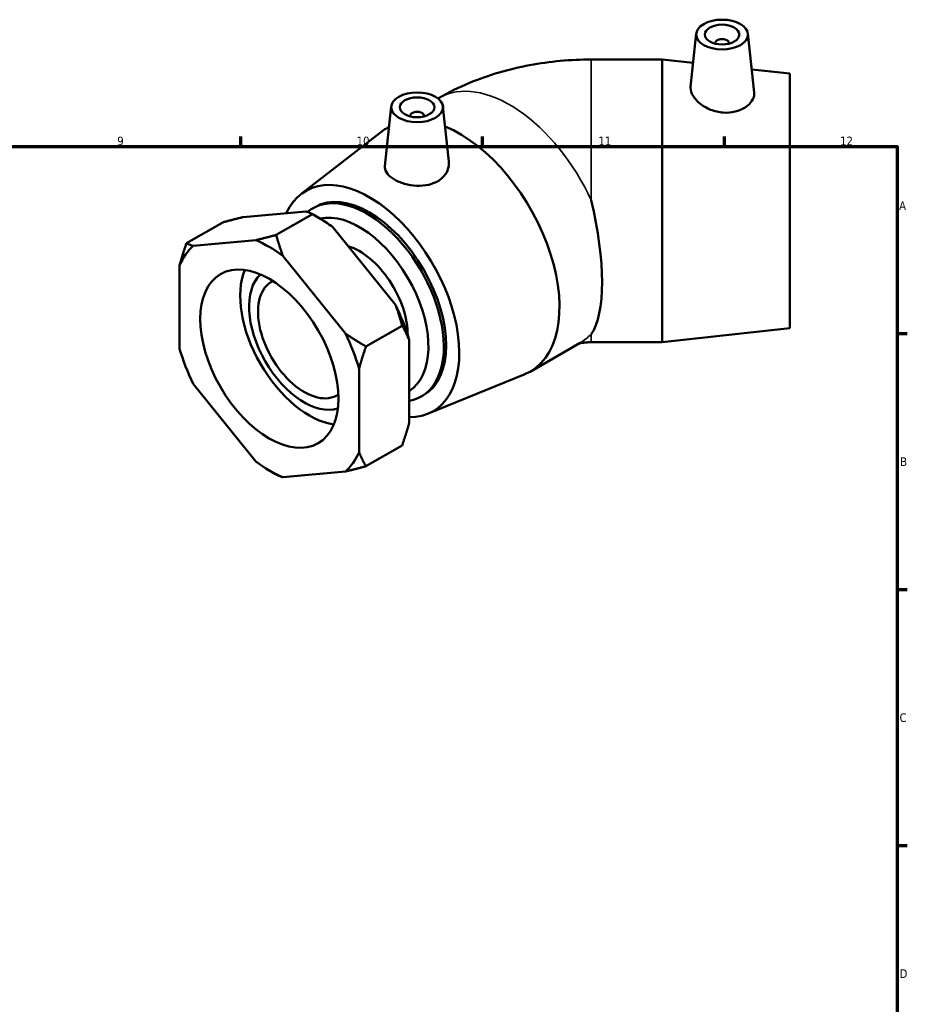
# Model space of a CAD drawing. Header units: millimetres. Extents: x 0 to 901, y -12 to 772.
# Tile 6 of 6: x 567 to 824, y 325 to 611. Entities that reach past the tile are written whole.
import ezdxf

# ---------------------------------------------------------------- set-up
doc = ezdxf.new("R2010")
doc.units = ezdxf.units.MM
for name, color, linetype, lineweight in [('Border (ISO)', 7, 'Continuous', 70), ('Visible (ISO)', 7, 'Continuous', 50), ('Visible Narrow (ISO)', 7, 'Continuous', 35)]:
    doc.layers.add(name, color=color, linetype=linetype, lineweight=lineweight)
doc.styles.add('Note Text (ISO)', font='tahoma.ttf')

# ---------------------------------------------------------------- blocks, each defined once
blk = doc.blocks.new('Borders Default Border')
at = {"layer": 'Border (ISO)'}
for p, q in [((630.75, 574), (630.75, 576.9)), ((700.83, 574), (700.83, 576.9)), ((770.92, 574), (770.92, 576.9)), ((821, 519.75), (823.9, 519.75)), ((821, 445.5), (823.9, 445.5)), ((821, 371.25), (823.9, 371.25))]:
    blk.add_line(p, q, dxfattribs=at)
at = {"layer": 'Border (ISO)', "flags": 128}
blk.add_lwpolyline([(20, 20), (20, 574), (821, 574), (821, 20), (20, 20)], dxfattribs=at)
at = {"layer": 'Border (ISO)', "color": 232, "true_color": 0xca0064, "char_height": 2.5, "attachment_point": 7, "style": 'Note Text (ISO)'}
for s, insert in [('9', (594.88, 574.35)), ('10', (664.29, 574.35)), ('11', (734.37, 574.4)), ('12', (804.46, 574.4)), ('A', (821.59, 555.62)), ('B', (821.89, 481.37)), ('C', (821.73, 407.08)), ('D', (821.73, 332.88))]:
    blk.add_mtext(s, dxfattribs=dict(at, insert=insert))

msp = doc.modelspace()

# ---------------------------------------------------------------- linework, layer by layer
at = {"layer": 'Visible (ISO)'}
for p, q in [((762.785, 606.764), (761.133, 591.356)), ((777.757, 606.764), (779.587, 589.69)), ((768.271, 604.045), (768.271, 603.859)), ((772.271, 604.045), (772.271, 603.859)), ((752.883, 599.263), (732.313, 599.263)), ((752.883, 599.263), (752.883, 517.263)), ((761.874, 598.266), (752.883, 599.263)), ((789.883, 595.163), (778.87, 596.383)), ((789.883, 595.163), (789.883, 521.363)), ((674.357, 585.671), (672.501, 568.356)), ((687.887, 587.962), (688.223, 588.156)), ((689.328, 585.671), (691.043, 569.682)), ((679.843, 582.952), (679.843, 582.766)), ((683.843, 582.952), (683.843, 582.766)), ((673.678, 579.78), (673.729, 579.809)), ((648.166, 560.226), (672.128, 578.742)), ((631.413, 553.553), (649.524, 555.213)), ((651.476, 554.422), (640.987, 548.382)), ((651.584, 556.094), (652.256, 556.481)), ((653.588, 553.197), (651.659, 554.316)), ((625.455, 552.037), (614.966, 545.996)), ((657.434, 550.658), (675.545, 528.139)), ((635.029, 546.866), (616.918, 545.206)), ((661.05, 519.792), (642.939, 542.311)), ((612.963, 539.563), (612.963, 515.384)), ((667.008, 516.028), (677.497, 522.068)), ((789.883, 521.363), (752.883, 517.263)), ((679.5, 517.942), (679.5, 493.762)), ((714.598, 508.72), (729.143, 517.096)), ((752.883, 517.263), (732.313, 517.263)), ((665.005, 485.415), (665.005, 509.594)), ((684.881, 496.47), (712.923, 507.901)), ((616.918, 505.186), (635.029, 482.667)), ((683.023, 501.5), (683.695, 501.887)), ((667.008, 481.288), (677.497, 487.329)), ((638.875, 480.128), (640.804, 479.009)), ((642.939, 478.112), (661.05, 479.772))]:
    msp.add_line(p, q, dxfattribs=at)
for centre, major_axis, ratio in [((770.271, 606.498), (7.5, 0), 0.5758617), ((770.271, 606.498), (5, 0), 0.5758617), ((681.843, 585.405), (7.5, 0), 0.5758617), ((681.843, 585.405), (5, 0), 0.5758617), ((638.984, 512.489), (14.137, -24.549), 0.5780931)]:
    msp.add_ellipse(centre, major_axis=major_axis, ratio=ratio, dxfattribs=at)
for centre, major_axis, ratio, start_param, end_param in [((770.271, 604.045), (-2, 0), 0.5758617, 2.9729035, 6.4518745), ((681.843, 582.952), (-2, 0), 0.5758617, 2.9729035, 6.4518745), ((694.138, 544.25), (-20.46, 35.53), 0.5780931, 6.2807137, 6.3617726), ((694.138, 544.25), (20.46, -35.53), 0.5780931, 6.204598, 8.7861016), ((667.975, 529.184), (-18.414, 31.977), 0.5780931, 2.8156336, 6.673827), ((667.975, 529.184), (-15.72, 27.297), 0.5780931, 3.1415927, 6.2831853), ((667.303, 528.797), (15.72, -27.297), 0.5780931, 6.0792047, 9.5253881), ((718.471, 558.263), (10.922, -40.852), 0.3183383, 0.2542663, 1.4902042), ((665.076, 527.514), (-14.148, 24.568), 0.5780931, 3.1612777, 6.1044991), ((653.479, 520.836), (-19.791, 34.368), 0.5780931, 5.3582202, 5.4958534), ((638.984, 512.489), (19.791, -34.368), 0.5780931, 2.2166275, 2.4996289), ((638.984, 512.489), (-19.791, 34.368), 0.5780931, 0.1222324, 0.4052338), ((665.076, 527.514), (9.896, -17.184), 0.5780931, 0.7771668, 2.5888062), ((650.58, 519.167), (-14.137, 24.549), 0.5780931, 0.4208953, 2.7206973), ((649.131, 518.332), (11.309, -19.639), 0.5780931, 3.2741824, 6.1505956), ((649.131, 518.332), (9.482, -16.465), 0.5780931, 3.101023, 6.3237549), ((653.479, 520.836), (-19.791, 34.368), 0.5780931, 4.3110226, 4.594024), ((638.984, 512.489), (19.791, -34.368), 0.5780931, 1.16943, 1.4524313), ((638.984, 512.489), (-19.791, 34.368), 0.5780931, 1.16943, 1.4524313), ((638.984, 512.489), (-19.791, 34.368), 0.5780931, 2.2166275, 2.4996289), ((638.984, 512.489), (19.791, -34.368), 0.5780931, 0.1222324, 0.4052338)]:
    msp.add_ellipse(centre, major_axis=major_axis, ratio=ratio, start_param=start_param, end_param=end_param, dxfattribs=at)
for points, knots in [([(688.223, 588.156), (691.069, 589.795), (693.947, 591.198), (699.744, 593.623), (702.663, 594.645), (708.533, 596.368), (711.484, 597.067), (717.408, 598.176), (720.381, 598.584), (726.341, 599.128), (729.327, 599.263), (732.313, 599.263)], [4.71238898, 4.71238898, 4.71238898, 4.71238898, 4.86946861, 4.86946861, 5.02654825, 5.02654825, 5.18362788, 5.18362788, 5.34070751, 5.34070751, 5.49778714, 5.49778714, 5.49778714, 5.49778714]), ([(779.586, 589.69), (779.599, 589.58), (779.605, 589.471), (779.605, 588.698), (779.381, 587.963), (778.469, 586.567), (777.78, 585.907), (776.188, 584.869), (775.179, 584.42), (772.957, 583.878), (771.744, 583.788), (769.399, 583.959), (768.119, 584.251), (765.772, 585.186), (764.705, 585.827), (763.036, 587.171), (762.316, 587.962), (761.356, 589.553), (761.116, 590.35), (761.116, 591.143), (761.122, 591.25), (761.134, 591.356)], [1.3208822, 1.3208822, 1.3208822, 1.3208822, 1.3778386, 1.3778386, 1.7233151, 1.7233151, 2.0687916, 2.0687916, 2.4122344, 2.4122344, 2.7556773, 2.7556773, 3.1200598, 3.1200598, 3.4844424, 3.4844424, 3.8416934, 3.8416934, 4.1989444, 4.1989444, 4.2548877, 4.2548877, 4.2548877, 4.2548877]), ([(688.21, 564.217), (687.384, 563.666), (686.344, 563.218), (684.078, 562.69), (682.852, 562.606), (680.558, 562.717), (679.335, 562.92), (677.085, 563.562), (676.057, 563.999), (674.428, 564.937), (673.717, 565.502), (672.756, 566.709), (672.508, 567.353), (672.482, 568.098), (672.487, 568.226), (672.502, 568.356)], [0, 0, 0, 0, 0.3434429, 0.3434429, 0.6868857, 0.6868857, 1.0323622, 1.0323622, 1.3778386, 1.3778386, 1.7233151, 1.7233151, 2.0687916, 2.0687916, 2.1391111, 2.1391111, 2.1391111, 2.1391111]), ([(691.042, 569.682), (691.062, 569.501), (691.071, 569.321), (691.071, 568.263), (690.828, 567.31), (689.836, 565.578), (689.086, 564.802), (688.21, 564.217)], [4.83956616, 4.83956616, 4.83956616, 4.83956616, 4.91344643, 4.91344643, 5.27782897, 5.27782897, 5.6422115, 5.6422115, 5.6422115, 5.6422115]), ([(728.654, 516.815), (728.79, 516.855), (728.996, 516.91), (729.498, 517.018), (729.79, 517.07), (730.425, 517.159), (730.767, 517.195), (731.476, 517.246), (731.844, 517.26), (732.246, 517.262), (732.279, 517.263), (732.313, 517.263)], [-1.26576641, -1.26576641, -1.26576641, -1.26576641, -1.14088779, -1.14088779, -1.02264903, -1.02264903, -0.90843326, -0.90843326, -0.79563083, -0.79563083, -0.78539816, -0.78539816, -0.78539816, -0.78539816])]:
    msp.add_open_spline(points, degree=3, knots=knots, dxfattribs=at)
for points, weights in [([(649.524, 555.213), (650.612, 554.915), (651.476, 554.422)], [1, 1.00310458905, 1]), ([(651.476, 554.422), (654.703, 552.559), (657.434, 550.658)], [1, 1.00310458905, 1]), ([(625.455, 552.037), (628.682, 552.905), (631.413, 553.553)], [1, 1.00310458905, 1]), ([(640.987, 548.382), (637.76, 547.514), (635.029, 546.866)], [1, 1.00310458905, 1]), ([(642.939, 542.311), (641.851, 545.158), (640.987, 548.382)], [1, 1.00310458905, 1]), ([(614.966, 545.996), (613.785, 542.585), (612.963, 539.563)], [1, 1.00310458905, 1]), ([(616.918, 545.206), (615.83, 545.504), (614.966, 545.996)], [1, 1.00310458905, 1]), ([(675.545, 528.139), (676.633, 525.292), (677.497, 522.068)], [1, 1.00310458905, 1]), ([(667.008, 516.028), (663.781, 517.891), (661.05, 519.792)], [1, 1.00310458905, 1]), ([(677.497, 522.068), (678.678, 520.017), (679.5, 517.942)], [1, 1.00310458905, 1]), ([(665.005, 509.594), (665.827, 512.616), (667.008, 516.028)], [1, 1.00310458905, 1]), ([(679.5, 493.762), (678.678, 490.74), (677.497, 487.329)], [1, 1.00310458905, 1]), ([(667.008, 481.288), (665.827, 483.339), (665.005, 485.415)], [1, 1.00310458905, 1]), ([(661.05, 479.772), (663.781, 480.421), (667.008, 481.288)], [1, 1.00310458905, 1]), ([(640.804, 479.009), (640.895, 478.956), (640.987, 478.903)], [1.00017066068, 1.00008781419, 1]), ([(640.987, 478.903), (641.851, 478.411), (642.939, 478.112)], [1, 1.00310458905, 1])]:
    msp.add_rational_spline(points, weights, degree=2, dxfattribs=at)
at = {"layer": 'Visible Narrow (ISO)'}
for p, q in [((732.313, 599.263), (732.313, 558.439)), ((732.313, 519.598), (732.313, 517.263))]:
    msp.add_line(p, q, dxfattribs=at)
for major_axis, start_param, end_param in [((-20.46, 35.53), 4.5468935, 6.2831853), ((20.46, -35.53), 0, 0.1693629)]:
    msp.add_ellipse((708.683, 552.626), major_axis=major_axis, ratio=0.5780931, start_param=start_param, end_param=end_param, dxfattribs=at)

# ---------------------------------------------------------------- block references
msp.add_blockref('Borders Default Border', (0, 0))

doc.saveas('drawing.dxf')
